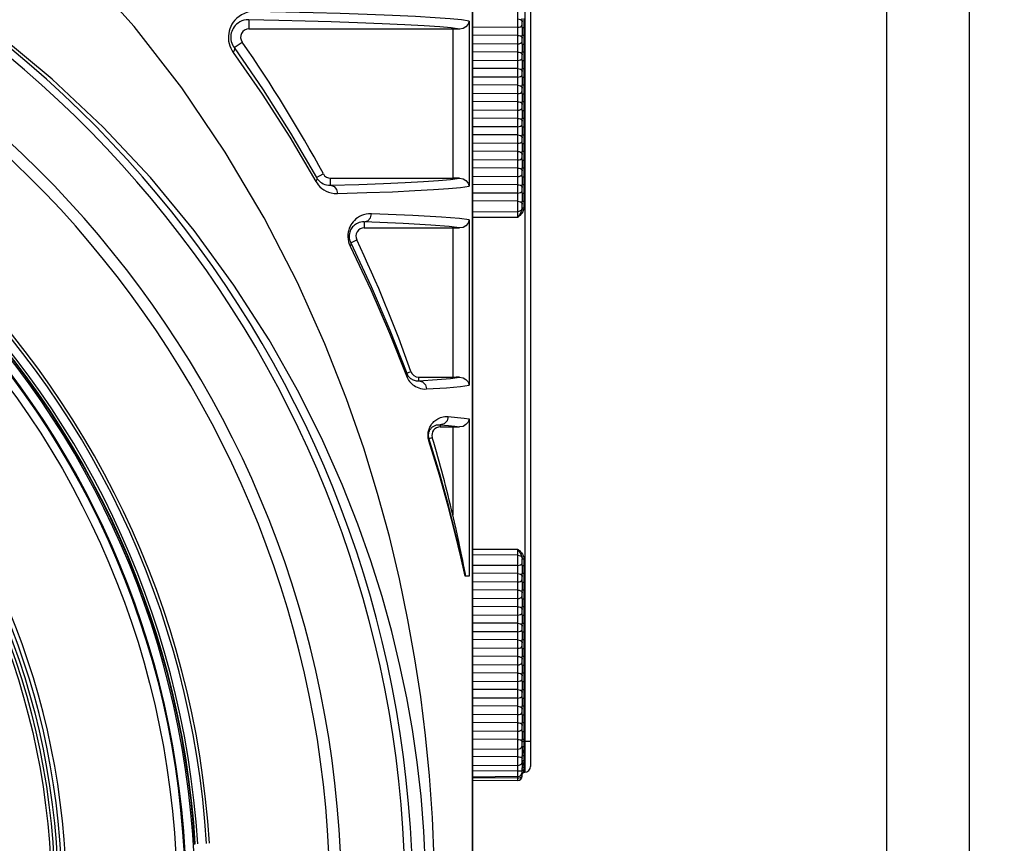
# Model space of a CAD drawing. Header units: millimetres. Extents: x 26456 to 27930, y -18123 to -17119.
# Tile 93 of 96: x 27781 to 27841, y -17347 to -17297. Entities that reach past the tile are written whole.
import ezdxf

# ---------------------------------------------------------------- set-up
doc = ezdxf.new("R2010")
doc.units = ezdxf.units.MM
doc.linetypes.add('ACAD_ISO02W100', pattern=[15, 12, -3])
for name, color, linetype in [('LJ-Y31201-03SOLIDLINE', 7, 'Continuous'), ('LJ-Y31201-04SOLIDLINE', 7, 'Continuous'), ('LJ-Y31201-18SOLIDLINE', 7, 'Continuous'), ('LJ-Y31201-27SOLIDLINE', 7, 'Continuous'), ('LJ-Y31202-51-2SOLIDLINE', 7, 'Continuous'), ('Y31201-Y31202-PP-20_2SOLIDLINE', 7, 'Continuous'), ('图层2', 7, 'ACAD_ISO02W100')]:
    doc.layers.add(name, color=color, linetype=linetype)
doc.styles.add('STYLE1', font='txt.shx')
doc.dimstyles.new('11', dxfattribs={"dimtxt": 7, "dimasz": 6, "dimexe": 1.25, "dimexo": 0.625, "dimgap": 2, "dimtad": 1, "dimtxsty": 'STYLE1', "dimcen": 2.5, "dimclrd": 3, "dimclre": 3, "dimclrt": 3, "dimadec": 0, "dimazin": 0, "dimtfac": 1, "dimtmove": 0, "dimatfit": 3, "dimfxl": 1, "dimarcsym": 0})

# ---------------------------------------------------------------- blocks, each defined once
blk = doc.blocks.new('*D7')
at = {"layer": 'Defpoints', "color": 0, "linetype": 'ByBlock', "transparency": 16777216}
for p in [(27832.505, -17250.098), (27832.505, -17450.098), (27871.49, -17450.098)]:
    blk.add_point(p, dxfattribs=at)
at = {"layer": '图层2', "color": 3, "linetype": 'ByBlock', "lineweight": -2, "transparency": 16777216}
for p, q in [((27833.755, -17250.098), (27873.99, -17250.098)), ((27871.49, -17262.098), (27871.49, -17438.098)), ((27833.755, -17450.098), (27873.99, -17450.098))]:
    blk.add_line(p, q, dxfattribs=at)
at = {"layer": '图层2', "color": 3, "linetype": 'ByBlock', "transparency": 16777216}
for points in [[(27869.49, -17262.098), (27873.49, -17262.098), (27871.49, -17250.098)], [(27869.49, -17438.098), (27873.49, -17438.098), (27871.49, -17450.098)]]:
    blk.add_solid(points, dxfattribs=at)
at = {"layer": '图层2', "color": 3, "linetype": 'ByBlock', "transparency": 16777216, "insert": (27859.323, -17350.098), "char_height": 14, "attachment_point": 5, "rotation": 90, "style": 'STYLE1'}
blk.add_mtext('200mm [7,874in]', dxfattribs=at)
blk = doc.blocks.new('*D8')
at = {"layer": 'Defpoints', "color": 0, "linetype": 'ByBlock', "transparency": 16777216}
for p in [(27768.505, -17205.098), (27852.935, -17450.098), (27921.073, -17450.098)]:
    blk.add_point(p, dxfattribs=at)
at = {"layer": '图层2', "color": 3, "linetype": 'ByBlock', "lineweight": -2, "transparency": 16777216}
for p, q in [((27769.755, -17205.098), (27923.573, -17205.098)), ((27921.073, -17217.098), (27921.073, -17438.098)), ((27854.185, -17450.098), (27923.573, -17450.098))]:
    blk.add_line(p, q, dxfattribs=at)
at = {"layer": '图层2', "color": 3, "linetype": 'ByBlock', "transparency": 16777216}
for points in [[(27919.073, -17217.098), (27923.073, -17217.098), (27921.073, -17205.098)], [(27919.073, -17438.098), (27923.073, -17438.098), (27921.073, -17450.098)]]:
    blk.add_solid(points, dxfattribs=at)
at = {"layer": '图层2', "color": 3, "linetype": 'ByBlock', "transparency": 16777216, "insert": (27908.907, -17327.598), "char_height": 14, "attachment_point": 5, "rotation": 90, "style": 'STYLE1'}
blk.add_mtext('245mm [9,646in]', dxfattribs=at)

msp = doc.modelspace()

# ---------------------------------------------------------------- linework, layer by layer
at = {"layer": 'LJ-Y31201-03SOLIDLINE', "color": 7}
for p, q in [((27808.505, -17429.098), (27808.505, -17271.099)), ((27795.013, -17297.038), (27795.013, -17297.598)), ((27808.31, -17297.118), (27808.31, -17307.079)), ((27807.315, -17297.598), (27807.315, -17306.598)), ((27793.985, -17298.881), (27794.067, -17299.007)), ((27794.119, -17298.721), (27794.603, -17298.384)), ((27797.481, -17304.126), (27799.055, -17306.797)), ((27799.092, -17306.559), (27799.503, -17306.336)), ((27799.943, -17306.598), (27807.315, -17306.598)), ((27799.943, -17307.027), (27799.943, -17306.598)), ((27801.97, -17309.238), (27801.97, -17309.598)), ((27807.315, -17309.598), (27807.315, -17318.598)), ((27808.31, -17309.118), (27808.31, -17319.079)), ((27801.153, -17310.486), (27801.519, -17310.312)), ((27804.533, -17318.356), (27804.792, -17318.264)), ((27805.263, -17318.598), (27807.526, -17318.598)), ((27805.263, -17318.811), (27805.263, -17318.598)), ((27807.723, -17318.597), (27807.526, -17318.598)), ((27806.56, -17321.471), (27806.56, -17321.598)), ((27808.31, -17321.118), (27808.31, -17330.598)), ((27807.315, -17321.598), (27807.315, -17326.895)), ((27805.884, -17322.299), (27806.08, -17322.24)), ((27808.06, -17330.381), (27807.968, -17329.91)), ((27808.102, -17330.598), (27808.06, -17330.381)), ((27808.31, -17330.598), (27808.056, -17330.598))]:
    msp.add_line(p, q, dxfattribs=at)
for points in [[(27806.221, -17350.098), (27806.189, -17347.714), (27806.085, -17345.173), (27805.908, -17342.638), (27805.67, -17340.204), (27805.379, -17337.872), (27805.031, -17335.58), (27804.609, -17333.226), (27804.095, -17330.756), (27803.487, -17328.21), (27802.78, -17325.611), (27801.942, -17322.882), (27800.911, -17319.906), (27799.603, -17316.581), (27797.95, -17312.897), (27795.935, -17308.984), (27793.588, -17305.021), (27790.958, -17301.152), (27788.079, -17297.456), (27784.951, -17293.95), (27781.597, -17290.67), (27778.109, -17287.697)], [(27795.382, -17296.538), (27795.147, -17296.551), (27794.933, -17296.593), (27794.741, -17296.658), (27794.568, -17296.742), (27794.416, -17296.84), (27794.282, -17296.949), (27794.168, -17297.065), (27794.07, -17297.186), (27793.988, -17297.311), (27793.919, -17297.442), (27793.863, -17297.579), (27793.82, -17297.721), (27793.791, -17297.868), (27793.775, -17298.019), (27793.775, -17298.172), (27793.79, -17298.324), (27793.819, -17298.471), (27793.861, -17298.613), (27793.917, -17298.75), (27793.985, -17298.881)], [(27808.31, -17297.118), (27807.848, -17297.047), (27807.166, -17296.981), (27806.244, -17296.916), (27805.073, -17296.851), (27803.686, -17296.788), (27802.143, -17296.728), (27800.509, -17296.674), (27798.89, -17296.627), (27797.244, -17296.583), (27795.382, -17296.538)], [(27795.013, -17297.038), (27794.854, -17297.045), (27794.709, -17297.072), (27794.579, -17297.116), (27794.462, -17297.172), (27794.358, -17297.238), (27794.267, -17297.312), (27794.188, -17297.391), (27794.122, -17297.473), (27794.065, -17297.559), (27794.018, -17297.648), (27793.979, -17297.742), (27793.95, -17297.839), (27793.93, -17297.94), (27793.919, -17298.044), (27793.919, -17298.149), (27793.929, -17298.253), (27793.949, -17298.354), (27793.978, -17298.451), (27794.016, -17298.545), (27794.063, -17298.635), (27794.119, -17298.721)], [(27807.723, -17297.6), (27807.226, -17297.533), (27806.524, -17297.469), (27805.59, -17297.405), (27804.424, -17297.341), (27803.061, -17297.28), (27801.557, -17297.223), (27799.976, -17297.17), (27798.41, -17297.124), (27796.816, -17297.082), (27795.013, -17297.038)], [(27808.31, -17297.118), (27808.243, -17297.308), (27808.111, -17297.461), (27807.932, -17297.564), (27807.723, -17297.6)], [(27795.013, -17297.598), (27807.526, -17297.599), (27807.723, -17297.6)], [(27805.709, -17350.098), (27805.678, -17348.106), (27805.575, -17345.984), (27805.401, -17343.859), (27805.165, -17341.811), (27804.877, -17339.85), (27804.535, -17337.934), (27804.126, -17335.984), (27803.631, -17333.944), (27803.046, -17331.834), (27802.371, -17329.684), (27801.587, -17327.459), (27800.647, -17325.077), (27799.482, -17322.445), (27798.02, -17319.516), (27796.225, -17316.339), (27794.105, -17313.04), (27791.704, -17309.748), (27789.065, -17306.561), (27786.212, -17303.518), (27783.146, -17300.632), (27779.906, -17297.943)], [(27794.119, -17298.721), (27794.142, -17298.8), (27794.124, -17298.898), (27794.067, -17299.007)], [(27794.119, -17298.721), (27795.864, -17301.258), (27797.524, -17303.872), (27799.092, -17306.559)], [(27794.067, -17299.007), (27795.817, -17301.528), (27797.481, -17304.126)], [(27799.092, -17306.559), (27799.109, -17306.629), (27799.096, -17306.71), (27799.055, -17306.797)], [(27799.092, -17306.559), (27799.136, -17306.628), (27799.188, -17306.697), (27799.251, -17306.764), (27799.323, -17306.828), (27799.404, -17306.886), (27799.494, -17306.935), (27799.592, -17306.976), (27799.7, -17307.007), (27799.817, -17307.025), (27799.943, -17307.027)], [(27799.943, -17307.027), (27801.647, -17306.971), (27803.131, -17306.914), (27804.444, -17306.854), (27805.549, -17306.795), (27806.447, -17306.734), (27807.175, -17306.67), (27807.723, -17306.597)], [(27807.723, -17306.597), (27807.526, -17306.598), (27807.315, -17306.598)], [(27807.723, -17306.597), (27807.932, -17306.633), (27808.111, -17306.736), (27808.243, -17306.888), (27808.31, -17307.079)], [(27799.055, -17306.797), (27799.121, -17306.902), (27799.2, -17307.007), (27799.295, -17307.111), (27799.405, -17307.209), (27799.529, -17307.298), (27799.666, -17307.376), (27799.816, -17307.441), (27799.982, -17307.49), (27800.162, -17307.52), (27800.358, -17307.527)], [(27799.943, -17307.027), (27800.149, -17307.096), (27800.3, -17307.279), (27800.358, -17307.527)], [(27800.358, -17307.527), (27802.131, -17307.469), (27803.668, -17307.41), (27805.023, -17307.349), (27806.151, -17307.287), (27807.059, -17307.224), (27807.788, -17307.156), (27808.31, -17307.079)], [(27802.405, -17308.738), (27802.236, -17308.742), (27802.079, -17308.765), (27801.934, -17308.802), (27801.802, -17308.852), (27801.681, -17308.912), (27801.57, -17308.981), (27801.47, -17309.057), (27801.379, -17309.141), (27801.298, -17309.229), (27801.227, -17309.321), (27801.167, -17309.416), (27801.116, -17309.512), (27801.072, -17309.613), (27801.035, -17309.724), (27801.005, -17309.847), (27800.987, -17309.983), (27800.982, -17310.13), (27800.994, -17310.283), (27801.023, -17310.431), (27801.066, -17310.568), (27801.123, -17310.7)], [(27801.97, -17309.238), (27802.186, -17309.169), (27802.345, -17308.986), (27802.405, -17308.738)], [(27808.31, -17309.118), (27807.724, -17309.033), (27806.632, -17308.941), (27804.904, -17308.842), (27802.405, -17308.738)], [(27801.97, -17309.238), (27801.864, -17309.238), (27801.765, -17309.251), (27801.673, -17309.273), (27801.589, -17309.303), (27801.512, -17309.34), (27801.441, -17309.383), (27801.377, -17309.431), (27801.318, -17309.483), (27801.266, -17309.54), (27801.22, -17309.599), (27801.181, -17309.659), (27801.148, -17309.721), (27801.12, -17309.786), (27801.095, -17309.857), (27801.076, -17309.937), (27801.064, -17310.024), (27801.061, -17310.119), (27801.069, -17310.217), (27801.088, -17310.313), (27801.116, -17310.401), (27801.153, -17310.486)], [(27807.723, -17309.6), (27807.093, -17309.519), (27805.998, -17309.431), (27804.329, -17309.337), (27801.97, -17309.238)], [(27801.97, -17309.598), (27807.526, -17309.599), (27807.723, -17309.6)], [(27808.31, -17309.118), (27808.243, -17309.308), (27808.111, -17309.461), (27807.932, -17309.564), (27807.723, -17309.6)], [(27801.153, -17310.486), (27801.167, -17310.55), (27801.157, -17310.623), (27801.123, -17310.7)], [(27801.123, -17310.7), (27802.367, -17313.321), (27803.503, -17315.944), (27804.517, -17318.522)], [(27801.153, -17310.486), (27802.392, -17313.123), (27803.523, -17315.762), (27804.533, -17318.356)], [(27804.533, -17318.356), (27804.542, -17318.408), (27804.537, -17318.464), (27804.517, -17318.522)], [(27804.517, -17318.522), (27804.554, -17318.609), (27804.597, -17318.693), (27804.647, -17318.773), (27804.702, -17318.849), (27804.763, -17318.921), (27804.831, -17318.988), (27804.903, -17319.05), (27804.982, -17319.107), (27805.066, -17319.158), (27805.158, -17319.204), (27805.257, -17319.244), (27805.364, -17319.276), (27805.479, -17319.299), (27805.602, -17319.312), (27805.732, -17319.311)], [(27804.533, -17318.356), (27804.555, -17318.408), (27804.582, -17318.459), (27804.612, -17318.507), (27804.647, -17318.553), (27804.684, -17318.595), (27804.725, -17318.635), (27804.769, -17318.671), (27804.817, -17318.704), (27804.868, -17318.734), (27804.923, -17318.76), (27804.983, -17318.781), (27805.047, -17318.798), (27805.115, -17318.81), (27805.187, -17318.814), (27805.263, -17318.811)], [(27805.263, -17318.811), (27806.381, -17318.739), (27807.185, -17318.669), (27807.723, -17318.597)], [(27805.263, -17318.811), (27805.497, -17318.879), (27805.668, -17319.062), (27805.732, -17319.311)], [(27805.732, -17319.311), (27806.941, -17319.233), (27807.781, -17319.157), (27808.31, -17319.079)], [(27807.723, -17318.597), (27807.932, -17318.633), (27808.111, -17318.736), (27808.243, -17318.888), (27808.31, -17319.079)], [(27805.875, -17322.441), (27805.86, -17322.388), (27805.847, -17322.336), (27805.838, -17322.286), (27805.831, -17322.237), (27805.826, -17322.189), (27805.823, -17322.139), (27805.822, -17322.086), (27805.824, -17322.03), (27805.829, -17321.971), (27805.838, -17321.91), (27805.85, -17321.849), (27805.866, -17321.787), (27805.886, -17321.725), (27805.909, -17321.664), (27805.936, -17321.605), (27805.966, -17321.546), (27806.001, -17321.489), (27806.039, -17321.434), (27806.081, -17321.38), (27806.127, -17321.328), (27806.177, -17321.277), (27806.231, -17321.23), (27806.289, -17321.184), (27806.352, -17321.142), (27806.42, -17321.102), (27806.493, -17321.067), (27806.571, -17321.035), (27806.655, -17321.009), (27806.744, -17320.988), (27806.838, -17320.974), (27806.938, -17320.968), (27807.043, -17320.971)], [(27805.875, -17322.268), (27805.867, -17322.238), (27805.861, -17322.208), (27805.857, -17322.18), (27805.854, -17322.152), (27805.852, -17322.122), (27805.852, -17322.091), (27805.853, -17322.058), (27805.856, -17322.024), (27805.861, -17321.988), (27805.869, -17321.952), (27805.878, -17321.916), (27805.89, -17321.88), (27805.904, -17321.845), (27805.92, -17321.81), (27805.939, -17321.776), (27805.959, -17321.744), (27805.982, -17321.712), (27806.007, -17321.681), (27806.034, -17321.651), (27806.064, -17321.623), (27806.096, -17321.597), (27806.13, -17321.572), (27806.167, -17321.549), (27806.206, -17321.527), (27806.249, -17321.509), (27806.294, -17321.493), (27806.342, -17321.48), (27806.392, -17321.471), (27806.446, -17321.466), (27806.502, -17321.466), (27806.56, -17321.471)], [(27807.043, -17320.971), (27806.977, -17321.221), (27806.801, -17321.403), (27806.56, -17321.471)], [(27806.56, -17321.471), (27807.049, -17321.514), (27807.432, -17321.557), (27807.723, -17321.6)], [(27807.043, -17320.971), (27807.594, -17321.02), (27808.009, -17321.068), (27808.31, -17321.118)], [(27808.31, -17321.118), (27808.243, -17321.308), (27808.112, -17321.461), (27807.932, -17321.564), (27807.723, -17321.6)], [(27806.56, -17321.598), (27807.526, -17321.599), (27807.723, -17321.6)], [(27808.073, -17330.598), (27807.812, -17329.433), (27807.474, -17328.003), (27807.049, -17326.327), (27806.524, -17324.421), (27805.875, -17322.268)], [(27805.875, -17322.441), (27805.888, -17322.392), (27805.891, -17322.344), (27805.884, -17322.299)], [(27808.056, -17330.598), (27807.792, -17329.44), (27807.454, -17328.028), (27807.03, -17326.381), (27806.508, -17324.515), (27805.875, -17322.441)], [(27807.968, -17329.91), (27807.918, -17329.661), (27807.865, -17329.4), (27807.807, -17329.121), (27807.745, -17328.822), (27807.676, -17328.5), (27807.599, -17328.149), (27807.515, -17327.767), (27807.42, -17327.35), (27807.315, -17326.895)]]:
    msp.add_lwpolyline(points, dxfattribs=at)
for centre, radius, start, end in [((27738.504, -17350.098), 65.945, 282.69619, 77.30366), ((27738.505, -17350.098), 66.394, 282.696, 77.30385), ((27738.504, -17350.098), 62.096, 279.60567, 80.39433), ((27738.504, -17350.098), 61.395, 279.6106, 80.3894), ((27738.505, -17350.098), 54.233, 3.58173, 176.41827), ((27738.505, -17350.098), 54.058, 3.58173, 176.41827), ((27738.505, -17350.098), 53.527, 3.59771, 176.40229), ((27738.505, -17350.098), 53.378, 3.59639, 176.40361), ((27738.505, -17350.098), 53.351, 3.56948, 176.43052), ((27738.505, -17350.098), 53.264, 2.78319, 177.21696), ((27795.013, -17298.098), 0.5, 90, 214.86972), ((27726.505, -17345.836), 83, 28.41822, 34.86972), ((27799.943, -17306.098), 0.5, 208.41822, 270), ((27801.97, -17310.098), 0.5, 90, 205.34069), ((27726.505, -17345.836), 83, 19.40184, 25.34069), ((27805.263, -17318.098), 0.5, 199.40184, 270), ((27806.56, -17322.098), 0.5, 90, 196.51624), ((27726.505, -17345.836), 83, 13.19167, 16.51624)]:
    msp.add_arc(centre, radius, start, end, dxfattribs=at)
at = {"layer": 'LJ-Y31201-04SOLIDLINE', "color": 7}
msp.add_line((27808.505, -17271.098), (27808.505, -17429.098), dxfattribs=at)
at = {"layer": 'LJ-Y31201-18SOLIDLINE', "color": 7}
for radius in [52.659, 52.159]:
    msp.add_circle((27738.505, -17350.098), radius, dxfattribs=at)
for radius, start, end in [(52.732, 3.06404, 176.93596), (45.5, 3.14366, 176.85634), (45.25, 3.14366, 176.85634)]:
    msp.add_arc((27738.505, -17350.098), radius, start, end, dxfattribs=at)
at = {"layer": 'LJ-Y31201-27SOLIDLINE', "color": 7}
for p, q in [((27833.505, -17444.098), (27833.505, -17256.098)), ((27838.505, -17444.098), (27838.505, -17256.098))]:
    msp.add_line(p, q, dxfattribs=at)
at = {"layer": 'LJ-Y31202-51-2SOLIDLINE', "color": 7}
for p, q in [((27811.247, -17308.955), (27811.247, -17279.771)), ((27811.658, -17280.275), (27811.658, -17342.422)), ((27812.005, -17280.625), (27812.005, -17342.072)), ((27811.505, -17297.507), (27811.505, -17296.974)), ((27811.604, -17296.974), (27811.604, -17297.507)), ((27811.247, -17297.494), (27808.505, -17297.509)), ((27811.505, -17297.507), (27811.503, -17297.757)), ((27811.503, -17297.757), (27811.505, -17297.974)), ((27811.505, -17297.507), (27811.604, -17297.507)), ((27811.601, -17297.756), (27811.604, -17297.974)), ((27811.247, -17297.988), (27808.505, -17297.972)), ((27811.505, -17297.974), (27811.604, -17297.974)), ((27811.505, -17298.507), (27811.505, -17297.974)), ((27811.604, -17297.974), (27811.604, -17298.507)), ((27811.247, -17298.494), (27808.505, -17298.509)), ((27811.505, -17298.507), (27811.503, -17298.757)), ((27811.503, -17298.757), (27811.505, -17298.974)), ((27811.505, -17298.507), (27811.604, -17298.507)), ((27811.601, -17298.756), (27811.604, -17298.974)), ((27811.247, -17298.988), (27808.505, -17298.972)), ((27811.247, -17299.494), (27808.505, -17299.509)), ((27811.505, -17299.507), (27811.503, -17299.757)), ((27811.505, -17298.974), (27811.604, -17298.974)), ((27811.505, -17299.507), (27811.505, -17298.974)), ((27811.505, -17299.507), (27811.604, -17299.507)), ((27811.604, -17298.974), (27811.604, -17299.507)), ((27811.247, -17299.988), (27808.505, -17299.972)), ((27811.503, -17299.757), (27811.505, -17299.974)), ((27811.505, -17299.974), (27811.604, -17299.974)), ((27811.505, -17300.507), (27811.505, -17299.974)), ((27811.601, -17299.756), (27811.604, -17299.974)), ((27811.604, -17299.974), (27811.604, -17300.507)), ((27811.247, -17300.494), (27808.505, -17300.509)), ((27811.505, -17300.507), (27811.503, -17300.757)), ((27811.505, -17300.507), (27811.604, -17300.507)), ((27811.247, -17300.988), (27808.505, -17300.972)), ((27811.503, -17300.757), (27811.505, -17300.974)), ((27811.505, -17300.974), (27811.604, -17300.974)), ((27811.505, -17301.507), (27811.505, -17300.974)), ((27811.601, -17300.756), (27811.604, -17300.974)), ((27811.604, -17300.974), (27811.604, -17301.507)), ((27811.247, -17301.494), (27808.505, -17301.509)), ((27811.505, -17301.507), (27811.503, -17301.757)), ((27811.503, -17301.757), (27811.505, -17301.974)), ((27811.505, -17301.507), (27811.604, -17301.507)), ((27811.601, -17301.756), (27811.604, -17301.974)), ((27811.247, -17301.988), (27808.505, -17301.972)), ((27811.247, -17302.494), (27808.505, -17302.509)), ((27811.505, -17302.507), (27811.503, -17302.757)), ((27811.505, -17301.974), (27811.604, -17301.974)), ((27811.505, -17302.507), (27811.505, -17301.974)), ((27811.505, -17302.507), (27811.604, -17302.507)), ((27811.604, -17301.974), (27811.604, -17302.507)), ((27811.247, -17302.988), (27808.505, -17302.972)), ((27811.503, -17302.757), (27811.505, -17302.974)), ((27811.505, -17302.974), (27811.604, -17302.974)), ((27811.505, -17303.507), (27811.505, -17302.974)), ((27811.601, -17302.756), (27811.604, -17302.974)), ((27811.604, -17302.974), (27811.604, -17303.507)), ((27811.247, -17303.494), (27808.505, -17303.509)), ((27811.505, -17303.507), (27811.503, -17303.757)), ((27811.505, -17303.507), (27811.604, -17303.507)), ((27811.247, -17303.988), (27808.505, -17303.972)), ((27811.503, -17303.757), (27811.505, -17303.974)), ((27811.505, -17303.974), (27811.604, -17303.974)), ((27811.505, -17304.507), (27811.505, -17303.974)), ((27811.601, -17303.756), (27811.604, -17303.974)), ((27811.604, -17303.974), (27811.604, -17304.507)), ((27811.247, -17304.494), (27808.505, -17304.509)), ((27811.505, -17304.507), (27811.503, -17304.757)), ((27811.503, -17304.757), (27811.505, -17304.974)), ((27811.505, -17304.507), (27811.604, -17304.507)), ((27811.601, -17304.756), (27811.604, -17304.974)), ((27811.247, -17304.988), (27808.505, -17304.972)), ((27811.247, -17305.494), (27808.505, -17305.509)), ((27811.505, -17304.974), (27811.604, -17304.974)), ((27811.505, -17305.507), (27811.505, -17304.974)), ((27811.604, -17304.974), (27811.604, -17305.507)), ((27811.247, -17305.988), (27808.505, -17305.972)), ((27811.505, -17305.507), (27811.503, -17305.757)), ((27811.503, -17305.757), (27811.505, -17305.974)), ((27811.505, -17305.507), (27811.604, -17305.507)), ((27811.505, -17305.974), (27811.604, -17305.974)), ((27811.505, -17306.507), (27811.505, -17305.974)), ((27811.601, -17305.756), (27811.604, -17305.974)), ((27811.604, -17305.974), (27811.604, -17306.507)), ((27811.247, -17306.494), (27808.505, -17306.509)), ((27811.505, -17306.507), (27811.503, -17306.757)), ((27811.505, -17306.507), (27811.604, -17306.507)), ((27811.247, -17306.988), (27808.505, -17306.972)), ((27811.503, -17306.757), (27811.505, -17306.974)), ((27811.505, -17306.974), (27811.604, -17306.974)), ((27811.505, -17307.507), (27811.505, -17306.974)), ((27811.601, -17306.756), (27811.604, -17306.974)), ((27811.604, -17306.974), (27811.604, -17307.507)), ((27811.247, -17307.494), (27808.505, -17307.509)), ((27811.505, -17307.507), (27811.503, -17307.757)), ((27811.503, -17307.757), (27811.505, -17307.974)), ((27811.505, -17307.507), (27811.604, -17307.507)), ((27811.601, -17307.756), (27811.604, -17307.974)), ((27811.247, -17307.988), (27808.505, -17307.972)), ((27811.505, -17307.974), (27811.604, -17307.974)), ((27811.505, -17308.384), (27811.505, -17307.974)), ((27811.505, -17308.384), (27811.604, -17308.384)), ((27811.604, -17307.974), (27811.604, -17308.384)), ((27808.505, -17308.624), (27811.247, -17308.602)), ((27808.505, -17308.955), (27811.247, -17308.955)), ((27811.247, -17328.981), (27808.505, -17328.981)), ((27811.247, -17342.926), (27811.247, -17328.981)), ((27811.247, -17329.334), (27808.505, -17329.311)), ((27811.505, -17329.552), (27811.604, -17329.552)), ((27811.505, -17329.961), (27811.505, -17329.552)), ((27811.604, -17329.552), (27811.604, -17329.961)), ((27811.247, -17329.948), (27808.505, -17329.963)), ((27811.247, -17330.442), (27808.505, -17330.426)), ((27811.505, -17329.961), (27811.503, -17330.211)), ((27811.503, -17330.211), (27811.505, -17330.428)), ((27811.505, -17329.961), (27811.604, -17329.961)), ((27811.505, -17330.428), (27811.604, -17330.428)), ((27811.505, -17330.961), (27811.505, -17330.428)), ((27811.601, -17330.21), (27811.604, -17330.428)), ((27811.604, -17330.428), (27811.604, -17330.961)), ((27811.247, -17330.948), (27808.505, -17330.963)), ((27811.505, -17330.961), (27811.503, -17331.211)), ((27811.505, -17330.961), (27811.604, -17330.961)), ((27811.247, -17331.442), (27808.505, -17331.426)), ((27811.503, -17331.211), (27811.505, -17331.428)), ((27811.505, -17331.428), (27811.604, -17331.428)), ((27811.505, -17331.961), (27811.505, -17331.428)), ((27811.601, -17331.21), (27811.604, -17331.428)), ((27811.604, -17331.428), (27811.604, -17331.961)), ((27811.247, -17331.948), (27808.505, -17331.963)), ((27811.505, -17331.961), (27811.503, -17332.211)), ((27811.503, -17332.211), (27811.505, -17332.428)), ((27811.505, -17331.961), (27811.604, -17331.961)), ((27811.601, -17332.21), (27811.604, -17332.428)), ((27811.247, -17332.442), (27808.505, -17332.426)), ((27811.505, -17332.428), (27811.604, -17332.428)), ((27811.505, -17332.961), (27811.505, -17332.428)), ((27811.604, -17332.428), (27811.604, -17332.961)), ((27811.247, -17332.948), (27808.505, -17332.963)), ((27811.247, -17333.442), (27808.505, -17333.426)), ((27811.505, -17332.961), (27811.503, -17333.211)), ((27811.503, -17333.211), (27811.505, -17333.428)), ((27811.505, -17332.961), (27811.604, -17332.961)), ((27811.505, -17333.428), (27811.604, -17333.428)), ((27811.505, -17333.961), (27811.505, -17333.428)), ((27811.601, -17333.21), (27811.604, -17333.428)), ((27811.604, -17333.428), (27811.604, -17333.961)), ((27811.247, -17333.948), (27808.505, -17333.963)), ((27811.505, -17333.961), (27811.503, -17334.211)), ((27811.505, -17333.961), (27811.604, -17333.961)), ((27811.247, -17334.442), (27808.505, -17334.426)), ((27811.503, -17334.211), (27811.505, -17334.428)), ((27811.505, -17334.428), (27811.604, -17334.428)), ((27811.505, -17334.961), (27811.505, -17334.428)), ((27811.601, -17334.21), (27811.604, -17334.428)), ((27811.604, -17334.428), (27811.604, -17334.961)), ((27811.247, -17334.948), (27808.505, -17334.963)), ((27811.505, -17334.961), (27811.503, -17335.211)), ((27811.503, -17335.211), (27811.505, -17335.428)), ((27811.505, -17334.961), (27811.604, -17334.961)), ((27811.601, -17335.21), (27811.604, -17335.428)), ((27811.247, -17335.442), (27808.505, -17335.426)), ((27811.505, -17335.428), (27811.604, -17335.428)), ((27811.505, -17335.961), (27811.505, -17335.428)), ((27811.604, -17335.428), (27811.604, -17335.961)), ((27811.247, -17335.948), (27808.505, -17335.963)), ((27811.505, -17335.961), (27811.503, -17336.211)), ((27811.503, -17336.211), (27811.505, -17336.428)), ((27811.505, -17335.961), (27811.604, -17335.961)), ((27811.601, -17336.21), (27811.604, -17336.428)), ((27811.247, -17336.442), (27808.505, -17336.426)), ((27811.247, -17336.948), (27808.505, -17336.963)), ((27811.505, -17336.961), (27811.503, -17337.211)), ((27811.505, -17336.428), (27811.604, -17336.428)), ((27811.505, -17336.961), (27811.505, -17336.428)), ((27811.505, -17336.961), (27811.604, -17336.961)), ((27811.604, -17336.428), (27811.604, -17336.961)), ((27811.247, -17337.442), (27808.505, -17337.426)), ((27811.503, -17337.211), (27811.505, -17337.428)), ((27811.505, -17337.428), (27811.604, -17337.428)), ((27811.505, -17337.961), (27811.505, -17337.428)), ((27811.601, -17337.21), (27811.604, -17337.428)), ((27811.604, -17337.428), (27811.604, -17337.961)), ((27811.247, -17337.948), (27808.505, -17337.963)), ((27811.505, -17337.961), (27811.503, -17338.211)), ((27811.505, -17337.961), (27811.604, -17337.961)), ((27811.247, -17338.442), (27808.505, -17338.426)), ((27811.503, -17338.211), (27811.505, -17338.428)), ((27811.505, -17338.428), (27811.604, -17338.428)), ((27811.505, -17338.961), (27811.505, -17338.428)), ((27811.601, -17338.21), (27811.604, -17338.428)), ((27811.604, -17338.428), (27811.604, -17338.961)), ((27811.247, -17338.948), (27808.505, -17338.963)), ((27811.505, -17338.961), (27811.503, -17339.211)), ((27811.503, -17339.211), (27811.505, -17339.428)), ((27811.505, -17338.961), (27811.604, -17338.961)), ((27811.601, -17339.21), (27811.604, -17339.428)), ((27811.247, -17339.442), (27808.505, -17339.426)), ((27811.247, -17339.948), (27808.505, -17339.963)), ((27811.505, -17339.428), (27811.604, -17339.428)), ((27811.505, -17339.961), (27811.505, -17339.428)), ((27811.505, -17339.961), (27811.604, -17339.961)), ((27811.604, -17339.428), (27811.604, -17339.961)), ((27811.247, -17340.442), (27808.505, -17340.426)), ((27811.505, -17340.428), (27811.604, -17340.428)), ((27811.505, -17340.884), (27811.505, -17340.428)), ((27811.505, -17340.541), (27812.005, -17340.541)), ((27811.604, -17340.428), (27811.604, -17340.867)), ((27811.247, -17341.027), (27808.505, -17341.048)), ((27811.505, -17340.884), (27811.503, -17340.936)), ((27811.247, -17341.491), (27808.505, -17341.482)), ((27811.455, -17341.531), (27811.492, -17341.558)), ((27811.492, -17341.558), (27811.505, -17341.587)), ((27811.505, -17341.775), (27811.505, -17341.46)), ((27811.604, -17341.414), (27811.604, -17341.713)), ((27811.247, -17342.017), (27808.505, -17342.041)), ((27811.492, -17341.837), (27811.505, -17341.758)), ((27811.505, -17341.775), (27811.504, -17341.805)), ((27811.505, -17342.428), (27811.505, -17342.191)), ((27811.505, -17342.368), (27811.512, -17342.333)), ((27811.512, -17342.333), (27811.533, -17342.303)), ((27811.604, -17342.108), (27811.604, -17342.276)), ((27811.247, -17342.349), (27808.505, -17342.352)), ((27811.247, -17342.689), (27808.505, -17342.712)), ((27811.247, -17342.764), (27808.505, -17342.778)), ((27811.247, -17342.926), (27808.505, -17342.95)), ((27811.247, -17342.764), (27811.327, -17342.756)), ((27811.504, -17342.505), (27811.505, -17342.515)), ((27811.505, -17342.515), (27811.512, -17342.477)), ((27811.505, -17342.666), (27811.505, -17342.515)), ((27811.512, -17342.477), (27811.533, -17342.445)), ((27811.604, -17342.416), (27811.604, -17342.423)), ((27811.604, -17342.423), (27811.658, -17342.422))]:
    msp.add_line(p, q, dxfattribs=at)
for points in [[(27811.247, -17296.988), (27811.327, -17296.997), (27811.398, -17297.021), (27811.455, -17297.059), (27811.492, -17297.106), (27811.505, -17297.159)], [(27811.247, -17297.494), (27811.327, -17297.485), (27811.398, -17297.46), (27811.455, -17297.423), (27811.492, -17297.375), (27811.505, -17297.323)], [(27811.604, -17297.507), (27811.602, -17297.631), (27811.601, -17297.756)], [(27811.247, -17297.988), (27811.327, -17297.997), (27811.398, -17298.021), (27811.455, -17298.059), (27811.492, -17298.106), (27811.505, -17298.159)], [(27811.247, -17298.494), (27811.327, -17298.485), (27811.398, -17298.46), (27811.455, -17298.423), (27811.492, -17298.375), (27811.505, -17298.323)], [(27811.604, -17298.507), (27811.602, -17298.631), (27811.601, -17298.756)], [(27811.247, -17298.988), (27811.327, -17298.997), (27811.398, -17299.021), (27811.455, -17299.059), (27811.492, -17299.106), (27811.505, -17299.159)], [(27811.247, -17299.494), (27811.327, -17299.485), (27811.398, -17299.46), (27811.455, -17299.423), (27811.492, -17299.375), (27811.505, -17299.323)], [(27811.604, -17299.507), (27811.602, -17299.631), (27811.601, -17299.756)], [(27811.247, -17299.988), (27811.327, -17299.997), (27811.398, -17300.021), (27811.455, -17300.059), (27811.492, -17300.106), (27811.505, -17300.159)], [(27811.247, -17300.494), (27811.327, -17300.485), (27811.398, -17300.46), (27811.455, -17300.423), (27811.492, -17300.375), (27811.505, -17300.323)], [(27811.604, -17300.507), (27811.602, -17300.631), (27811.601, -17300.756)], [(27811.247, -17300.988), (27811.327, -17300.997), (27811.398, -17301.021), (27811.455, -17301.059), (27811.492, -17301.106), (27811.505, -17301.159)], [(27811.247, -17301.494), (27811.327, -17301.485), (27811.398, -17301.46), (27811.455, -17301.423), (27811.492, -17301.375), (27811.505, -17301.323)], [(27811.604, -17301.507), (27811.602, -17301.631), (27811.601, -17301.756)], [(27811.247, -17301.988), (27811.327, -17301.997), (27811.398, -17302.021), (27811.455, -17302.059), (27811.492, -17302.106), (27811.505, -17302.159)], [(27811.247, -17302.494), (27811.327, -17302.485), (27811.398, -17302.46), (27811.455, -17302.423), (27811.492, -17302.375), (27811.505, -17302.323)], [(27811.604, -17302.507), (27811.602, -17302.631), (27811.601, -17302.756)], [(27811.247, -17302.988), (27811.327, -17302.997), (27811.398, -17303.021), (27811.455, -17303.059), (27811.492, -17303.106), (27811.505, -17303.159)], [(27811.247, -17303.494), (27811.327, -17303.485), (27811.398, -17303.46), (27811.455, -17303.423), (27811.492, -17303.375), (27811.505, -17303.323)], [(27811.604, -17303.507), (27811.602, -17303.631), (27811.601, -17303.756)], [(27811.247, -17303.988), (27811.327, -17303.997), (27811.398, -17304.021), (27811.455, -17304.059), (27811.492, -17304.106), (27811.505, -17304.159)], [(27811.247, -17304.494), (27811.327, -17304.485), (27811.398, -17304.46), (27811.455, -17304.423), (27811.492, -17304.375), (27811.505, -17304.323)], [(27811.604, -17304.507), (27811.602, -17304.631), (27811.601, -17304.756)], [(27811.247, -17304.988), (27811.327, -17304.997), (27811.398, -17305.021), (27811.455, -17305.059), (27811.492, -17305.106), (27811.505, -17305.159)], [(27811.247, -17305.494), (27811.327, -17305.485), (27811.398, -17305.46), (27811.455, -17305.423), (27811.492, -17305.375), (27811.505, -17305.323)], [(27811.247, -17305.988), (27811.327, -17305.997), (27811.398, -17306.021), (27811.455, -17306.059), (27811.492, -17306.106), (27811.505, -17306.159)], [(27811.604, -17305.507), (27811.602, -17305.631), (27811.601, -17305.756)], [(27811.247, -17306.494), (27811.327, -17306.485), (27811.398, -17306.46), (27811.455, -17306.423), (27811.492, -17306.375), (27811.505, -17306.323)], [(27811.604, -17306.507), (27811.602, -17306.631), (27811.601, -17306.756)], [(27811.247, -17306.988), (27811.327, -17306.997), (27811.398, -17307.021), (27811.455, -17307.059), (27811.492, -17307.106), (27811.505, -17307.159)], [(27811.247, -17307.494), (27811.327, -17307.485), (27811.398, -17307.46), (27811.455, -17307.423), (27811.492, -17307.375), (27811.505, -17307.323)], [(27811.604, -17307.507), (27811.602, -17307.631), (27811.601, -17307.756)], [(27811.247, -17307.988), (27811.327, -17307.997), (27811.398, -17308.021), (27811.455, -17308.059), (27811.492, -17308.106), (27811.505, -17308.159)], [(27811.247, -17308.602), (27811.327, -17308.589), (27811.398, -17308.555), (27811.455, -17308.501), (27811.492, -17308.433), (27811.505, -17308.358)], [(27811.505, -17308.384), (27811.494, -17308.474), (27811.462, -17308.573), (27811.408, -17308.684), (27811.335, -17308.81), (27811.247, -17308.955)], [(27811.604, -17308.384), (27811.59, -17308.497), (27811.545, -17308.616), (27811.47, -17308.733), (27811.368, -17308.844), (27811.247, -17308.955)], [(27811.247, -17328.981), (27811.332, -17329.056), (27811.406, -17329.129), (27811.469, -17329.202), (27811.52, -17329.276), (27811.559, -17329.349), (27811.585, -17329.42), (27811.599, -17329.488), (27811.604, -17329.552)], [(27811.247, -17328.981), (27811.362, -17329.171), (27811.407, -17329.251), (27811.444, -17329.322), (27811.472, -17329.387), (27811.491, -17329.447), (27811.501, -17329.502), (27811.505, -17329.552)], [(27811.247, -17329.334), (27811.327, -17329.346), (27811.398, -17329.381), (27811.455, -17329.435), (27811.492, -17329.503), (27811.505, -17329.578)], [(27811.247, -17329.948), (27811.327, -17329.939), (27811.398, -17329.914), (27811.455, -17329.877), (27811.492, -17329.829), (27811.505, -17329.777)], [(27811.247, -17330.442), (27811.327, -17330.451), (27811.398, -17330.475), (27811.455, -17330.513), (27811.492, -17330.56), (27811.505, -17330.613)], [(27811.604, -17329.961), (27811.602, -17330.085), (27811.601, -17330.21)], [(27811.247, -17330.948), (27811.327, -17330.939), (27811.398, -17330.914), (27811.455, -17330.877), (27811.492, -17330.829), (27811.505, -17330.777)], [(27811.604, -17330.961), (27811.602, -17331.085), (27811.601, -17331.21)], [(27811.247, -17331.442), (27811.327, -17331.451), (27811.398, -17331.475), (27811.455, -17331.513), (27811.492, -17331.56), (27811.505, -17331.613)], [(27811.247, -17331.948), (27811.327, -17331.939), (27811.398, -17331.914), (27811.455, -17331.877), (27811.492, -17331.829), (27811.505, -17331.777)], [(27811.604, -17331.961), (27811.602, -17332.085), (27811.601, -17332.21)], [(27811.247, -17332.442), (27811.327, -17332.451), (27811.398, -17332.475), (27811.455, -17332.513), (27811.492, -17332.56), (27811.505, -17332.613)], [(27811.247, -17332.948), (27811.327, -17332.939), (27811.398, -17332.914), (27811.455, -17332.877), (27811.492, -17332.829), (27811.505, -17332.777)], [(27811.604, -17332.961), (27811.602, -17333.085), (27811.601, -17333.21)], [(27811.247, -17333.442), (27811.327, -17333.451), (27811.398, -17333.475), (27811.455, -17333.513), (27811.492, -17333.56), (27811.505, -17333.613)], [(27811.247, -17333.948), (27811.327, -17333.939), (27811.398, -17333.914), (27811.455, -17333.877), (27811.492, -17333.829), (27811.505, -17333.777)], [(27811.604, -17333.961), (27811.602, -17334.085), (27811.601, -17334.21)], [(27811.247, -17334.442), (27811.327, -17334.451), (27811.398, -17334.475), (27811.455, -17334.513), (27811.492, -17334.56), (27811.505, -17334.613)], [(27811.247, -17334.948), (27811.327, -17334.939), (27811.398, -17334.914), (27811.455, -17334.877), (27811.492, -17334.829), (27811.505, -17334.777)], [(27811.604, -17334.961), (27811.602, -17335.085), (27811.601, -17335.21)], [(27811.247, -17335.442), (27811.327, -17335.451), (27811.398, -17335.475), (27811.455, -17335.513), (27811.492, -17335.56), (27811.505, -17335.613)], [(27811.247, -17335.948), (27811.327, -17335.939), (27811.398, -17335.914), (27811.455, -17335.877), (27811.492, -17335.829), (27811.505, -17335.777)], [(27811.604, -17335.961), (27811.602, -17336.085), (27811.601, -17336.21)], [(27811.247, -17336.442), (27811.327, -17336.451), (27811.398, -17336.475), (27811.455, -17336.513), (27811.492, -17336.56), (27811.505, -17336.613)], [(27811.247, -17336.948), (27811.327, -17336.939), (27811.398, -17336.914), (27811.455, -17336.877), (27811.492, -17336.829), (27811.505, -17336.777)], [(27811.604, -17336.961), (27811.602, -17337.085), (27811.601, -17337.21)], [(27811.247, -17337.442), (27811.327, -17337.451), (27811.398, -17337.475), (27811.455, -17337.513), (27811.492, -17337.56), (27811.505, -17337.613)], [(27811.247, -17337.948), (27811.327, -17337.939), (27811.398, -17337.914), (27811.455, -17337.877), (27811.492, -17337.829), (27811.505, -17337.777)], [(27811.604, -17337.961), (27811.602, -17338.085), (27811.601, -17338.21)], [(27811.247, -17338.442), (27811.327, -17338.451), (27811.398, -17338.475), (27811.455, -17338.513), (27811.492, -17338.56), (27811.505, -17338.613)], [(27811.247, -17338.948), (27811.327, -17338.939), (27811.398, -17338.914), (27811.455, -17338.877), (27811.492, -17338.829), (27811.505, -17338.777)], [(27811.604, -17338.961), (27811.602, -17339.085), (27811.601, -17339.21)], [(27811.247, -17339.442), (27811.327, -17339.451), (27811.398, -17339.475), (27811.455, -17339.513), (27811.492, -17339.56), (27811.505, -17339.613)], [(27811.247, -17339.948), (27811.327, -17339.939), (27811.398, -17339.914), (27811.455, -17339.877), (27811.492, -17339.829), (27811.505, -17339.777)], [(27811.505, -17339.961), (27811.503, -17340.173), (27811.503, -17340.296), (27811.505, -17340.428)], [(27811.604, -17339.961), (27811.601, -17340.174), (27811.602, -17340.295), (27811.604, -17340.428)], [(27811.247, -17340.442), (27811.327, -17340.451), (27811.398, -17340.475), (27811.455, -17340.513), (27811.492, -17340.56), (27811.505, -17340.613)], [(27811.247, -17341.027), (27811.327, -17341.016), (27811.398, -17340.984), (27811.455, -17340.934)], [(27811.455, -17340.934), (27811.492, -17340.871), (27811.505, -17340.802)], [(27811.503, -17340.936), (27811.497, -17341.06), (27811.494, -17341.132), (27811.494, -17341.204), (27811.496, -17341.269), (27811.502, -17341.376)], [(27811.505, -17340.884), (27811.512, -17340.878), (27811.533, -17340.872), (27811.566, -17340.868), (27811.604, -17340.867)], [(27811.604, -17340.867), (27811.602, -17340.922), (27811.598, -17340.982), (27811.593, -17341.046), (27811.59, -17341.112), (27811.59, -17341.178), (27811.592, -17341.236), (27811.6, -17341.333)], [(27811.247, -17341.491), (27811.327, -17341.496), (27811.398, -17341.51), (27811.455, -17341.531)], [(27811.502, -17341.376), (27811.504, -17341.421), (27811.505, -17341.46)], [(27811.505, -17341.46), (27811.512, -17341.442), (27811.533, -17341.427), (27811.566, -17341.417), (27811.604, -17341.414)], [(27811.505, -17341.775), (27811.512, -17341.751), (27811.533, -17341.731)], [(27811.533, -17341.731), (27811.566, -17341.718), (27811.604, -17341.713)], [(27811.604, -17341.713), (27811.603, -17341.748), (27811.6, -17341.785), (27811.595, -17341.825), (27811.591, -17341.867), (27811.589, -17341.911), (27811.589, -17341.954), (27811.592, -17341.994), (27811.596, -17342.028), (27811.6, -17342.058), (27811.603, -17342.085), (27811.604, -17342.108)], [(27811.6, -17341.333), (27811.603, -17341.375), (27811.604, -17341.414)], [(27811.247, -17342.017), (27811.327, -17342.004), (27811.398, -17341.967), (27811.455, -17341.91), (27811.492, -17341.837)], [(27811.247, -17342.349), (27811.327, -17342.347), (27811.398, -17342.343), (27811.455, -17342.336)], [(27811.455, -17342.336), (27811.492, -17342.328), (27811.505, -17342.319)], [(27811.504, -17341.805), (27811.502, -17341.837), (27811.499, -17341.874), (27811.496, -17341.916), (27811.494, -17341.962), (27811.494, -17342.01), (27811.496, -17342.056), (27811.502, -17342.133)], [(27811.502, -17342.133), (27811.504, -17342.164), (27811.505, -17342.191)], [(27811.505, -17342.191), (27811.512, -17342.16), (27811.533, -17342.133), (27811.566, -17342.115), (27811.604, -17342.108)], [(27811.533, -17342.303), (27811.566, -17342.283), (27811.604, -17342.276)], [(27811.604, -17342.276), (27811.6, -17342.309), (27811.593, -17342.337), (27811.589, -17342.359), (27811.589, -17342.376), (27811.592, -17342.389), (27811.596, -17342.398), (27811.6, -17342.406), (27811.603, -17342.412), (27811.604, -17342.416)], [(27811.327, -17342.756), (27811.398, -17342.735), (27811.455, -17342.701)], [(27811.455, -17342.701), (27811.492, -17342.66), (27811.505, -17342.613)], [(27811.499, -17342.479), (27811.502, -17342.493), (27811.504, -17342.505)], [(27811.533, -17342.445), (27811.566, -17342.424), (27811.604, -17342.416)]]:
    msp.add_lwpolyline(points, dxfattribs=at)
for centre, radius, start, end in [((27811.655, -17342.072), 0.35, 270.5, 0), ((27811.245, -17342.429), 0.26, 270.5, 0), ((27811.245, -17342.666), 0.26, 270.5, 0), ((27811.605, -17342.523), 0.1, 90.5, 180)]:
    msp.add_arc(centre, radius, start, end, dxfattribs=at)
at = {"layer": 'Y31201-Y31202-PP-20_2SOLIDLINE', "color": 7}
for radius in [45, 44.8, 44.6]:
    msp.add_circle((27738.505, -17350.098), radius, dxfattribs=at)

# ---------------------------------------------------------------- dimensions: what is measured, and where the dimension line sits
at = {"layer": '图层2', "color": 3, "linetype": 'ByBlock'}
for base, p1, p2, picture, middle in [((27921.073, -17450.098), (27768.505, -17205.098), (27852.935, -17450.098), '*D8', (27908.907, -17327.598)), ((27871.49, -17450.098), (27832.505, -17250.098), (27832.505, -17450.098), '*D7', (27859.323, -17350.098))]:
    dim = msp.add_linear_dim(base=base, p1=p1, p2=p2, angle=90, dimstyle='11', override={"dimscale": 2, "dimdec": 1, "dimpost": 'mm'}, dxfattribs=at)
    dim.commit()
    dim.dimension.update_dxf_attribs({"geometry": picture, "text_midpoint": middle})

doc.saveas('drawing.dxf')
